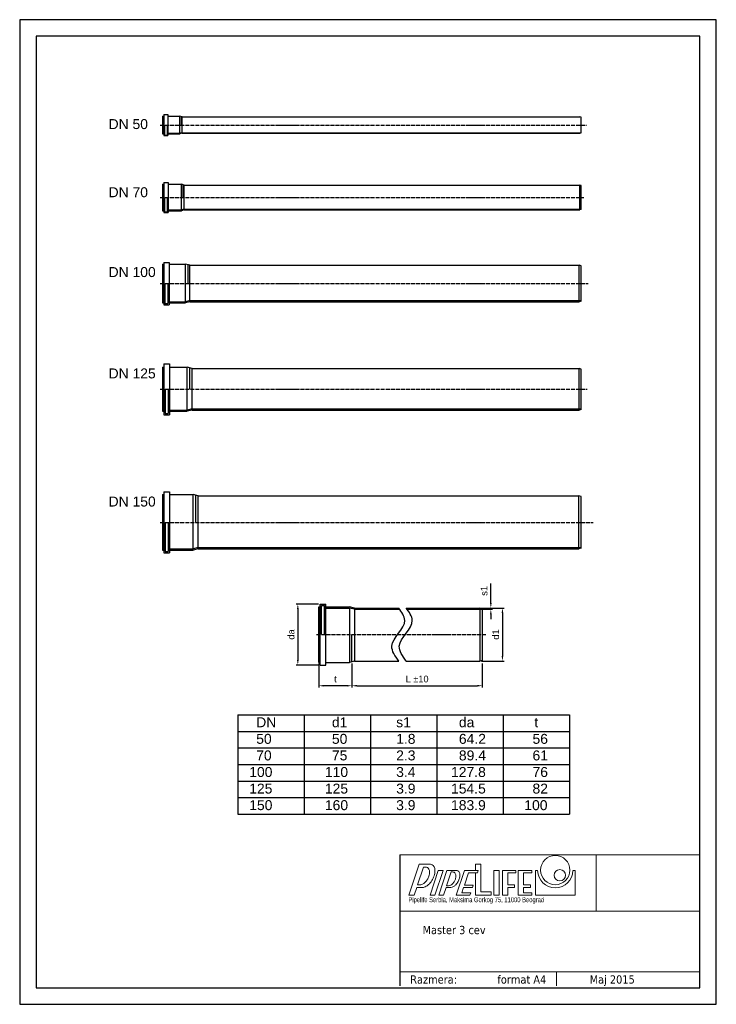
# Model space of a CAD drawing. Header units: inches. Extents: x 20 to 2120, y 2 to 2972.
import ezdxf

# ---------------------------------------------------------------- set-up
doc = ezdxf.new("R2010")
doc.units = ezdxf.units.IN
doc.header["$MEASUREMENT"] = 0
doc.linetypes.add('ACAD_ISO04W100', pattern=[30, 24, -3, 0, -3])
doc.layers.add('PIPELIFE', color=7, linetype='Continuous')
doc.styles.add('gogo', font='tahoma.ttf', dxfattribs={"height": 50})
doc.styles.add('SLDTEXTSTYLE4', font='TXT', dxfattribs={"width": 0.698529})
doc.styles.get("Standard").update_dxf_attribs({"font": 'arial.ttf'})
doc.dimstyles.new('s', dxfattribs={"dimtxt": 5, "dimasz": 3, "dimexe": 5, "dimexo": 5, "dimgap": 3, "dimtad": 1, "dimdec": 0, "dimtxsty": 'Standard', "dimblk": 'OBLIQUE', "dimcen": 2.5, "dimclrd": 5, "dimclre": 5, "dimclrt": 4, "dimadec": 0, "dimazin": 0, "dimtfac": 1, "dimtdec": 0, "dimtmove": 0, "dimatfit": 3, "dimfxl": 1, "dimlwd": -1, "dimlwe": -1, "dimarcsym": 1})

# ---------------------------------------------------------------- blocks, each defined once
blk = doc.blocks.new('*D7')
at = {"color": 5, "transparency": 16777216}
for p, q in [((1021.8, 1030.7), (1021.8, 958.2)), ((1414.8, 1030.7), (1414.8, 958.2)), ((1036.8, 963.2), (1399.8, 963.2))]:
    blk.add_line(p, q, dxfattribs=at)
for points in [[(1036.8, 965.7), (1036.8, 960.7), (1021.8, 963.2)], [(1399.8, 965.7), (1399.8, 960.7), (1414.8, 963.2)]]:
    blk.add_solid(points, dxfattribs=at)
at = {"layer": 'Defpoints', "color": 0, "transparency": 16777216}
for p in [(1021.8, 1035.7), (1414.8, 1035.7), (1414.8, 963.2)]:
    blk.add_point(p, dxfattribs=at)
at = {"color": 4, "transparency": 16777216, "insert": (1218.3, 983.4), "char_height": 20, "attachment_point": 5}
blk.add_mtext('L {\\fSymbol|b0|i0|c2|p18;%%P}10', dxfattribs=at)
blk = doc.blocks.new('*D8')
at = {"color": 5, "transparency": 16777216}
for p, q in [((921.8, 1030.7), (921.8, 958.2)), ((1021.8, 1030.7), (1021.8, 958.2)), ((1006.8, 963.2), (936.8, 963.2))]:
    blk.add_line(p, q, dxfattribs=at)
for points in [[(936.8, 965.7), (936.8, 960.7), (921.8, 963.2)], [(1006.8, 965.7), (1006.8, 960.7), (1021.8, 963.2)]]:
    blk.add_solid(points, dxfattribs=at)
at = {"layer": 'Defpoints', "color": 0, "transparency": 16777216}
for p in [(921.8, 1035.7), (1021.8, 1035.7), (921.8, 963.2)]:
    blk.add_point(p, dxfattribs=at)
at = {"color": 4, "transparency": 16777216, "insert": (971.8, 983.3), "char_height": 20, "attachment_point": 5}
blk.add_mtext('t', dxfattribs=at)
blk = doc.blocks.new('*D9')
at = {"color": 5, "transparency": 16777216}
for p, q in [((920.8, 1209.6), (853.7, 1209.6)), ((858.7, 1194.6), (858.7, 1040.7)), ((920.8, 1025.7), (853.7, 1025.7))]:
    blk.add_line(p, q, dxfattribs=at)
for points in [[(856.2, 1194.6), (861.2, 1194.6), (858.7, 1209.6)], [(856.2, 1040.7), (861.2, 1040.7), (858.7, 1025.7)]]:
    blk.add_solid(points, dxfattribs=at)
at = {"layer": 'Defpoints', "color": 0, "transparency": 16777216}
for p in [(925.8, 1209.6), (858.7, 1025.7), (925.8, 1025.7)]:
    blk.add_point(p, dxfattribs=at)
at = {"color": 4, "transparency": 16777216, "insert": (838.5, 1117.7), "char_height": 20, "attachment_point": 5, "rotation": 90}
blk.add_mtext('da', dxfattribs=at)
blk = doc.blocks.new('*D10')
at = {"color": 5, "transparency": 16777216}
for p, q in [((1412.8, 1197.7), (1480.5, 1197.7)), ((1475.5, 1182.7), (1475.5, 1052.7)), ((1412.8, 1037.7), (1480.5, 1037.7))]:
    blk.add_line(p, q, dxfattribs=at)
for points in [[(1473, 1182.7), (1478, 1182.7), (1475.5, 1197.7)], [(1473, 1052.7), (1478, 1052.7), (1475.5, 1037.7)]]:
    blk.add_solid(points, dxfattribs=at)
at = {"layer": 'Defpoints', "color": 0, "transparency": 16777216}
for p in [(1407.8, 1197.7), (1407.8, 1037.7), (1475.5, 1037.7)]:
    blk.add_point(p, dxfattribs=at)
at = {"color": 4, "transparency": 16777216, "insert": (1455.3, 1117.7), "char_height": 20, "attachment_point": 5, "rotation": 89.9998}
blk.add_mtext('d1', dxfattribs=at)
blk = doc.blocks.new('*D11')
at = {"color": 5, "transparency": 16777216}
for p, q in [((1440.5, 1212.7), (1440.5, 1271.2)), ((1412.8, 1197.7), (1445.5, 1197.7)), ((1412.8, 1193.8), (1445.5, 1193.8)), ((1440.5, 1193.8), (1440.5, 1197.7)), ((1440.5, 1178.8), (1440.5, 1163.8))]:
    blk.add_line(p, q, dxfattribs=at)
for points in [[(1438, 1212.7), (1443, 1212.7), (1440.5, 1197.7)], [(1438, 1178.8), (1443, 1178.8), (1440.5, 1193.8)]]:
    blk.add_solid(points, dxfattribs=at)
at = {"layer": 'Defpoints', "color": 0, "transparency": 16777216}
for p in [(1407.8, 1197.7), (1407.8, 1193.8), (1440.5, 1197.7)]:
    blk.add_point(p, dxfattribs=at)
at = {"color": 4, "transparency": 16777216, "insert": (1420.3, 1249.4), "char_height": 20, "attachment_point": 5, "rotation": 90}
blk.add_mtext('s1', dxfattribs=at)

msp = doc.modelspace()

# ---------------------------------------------------------------- linework, layer by layer
for p, q in [((450.5, 2681.4), (454.5, 2681.4)), ((450.5, 2681.4), (450.5, 2627.8)), ((454.5, 2686.7), (466.5, 2686.7)), ((454.5, 2686.7), (454.5, 2622.5)), ((466.5, 2686.7), (466.5, 2622.5)), ((466.5, 2681.4), (503.2, 2681.4)), ((503.2, 2629.6), (503.2, 2681.4)), ((510.2, 2679.7), (503.2, 2681.4)), ((506.7, 2680.5), (506.7, 2654.6)), ((510.2, 2629.7), (510.2, 2679.7)), ((510.2, 2679.6), (1709.2, 2679.6)), ((1713.2, 2678.5), (1709.2, 2679.6)), ((1713.2, 2678.5), (1713.2, 2677.8)), ((1713.2, 2631.4), (1713.2, 2677.8)), ((456.3, 2654.6), (456.3, 2624.3)), ((464.7, 2654.6), (464.7, 2624.3)), ((450.5, 2629.6), (454.5, 2629.6)), ((450.5, 2627.8), (454.5, 2627.8)), ((454.5, 2622.5), (466.5, 2622.5)), ((456.3, 2624.3), (464.7, 2624.3)), ((466.5, 2629.6), (503.2, 2629.6)), ((466.5, 2627.8), (503.2, 2627.8)), ((510.2, 2631.5), (503.2, 2629.6)), ((510.2, 2629.7), (503.2, 2627.8)), ((510.2, 2631.4), (1713.2, 2631.4)), ((510.2, 2629.6), (1709.2, 2629.6)), ((1713.2, 2630.7), (1709.2, 2629.6)), ((1713.2, 2630.7), (1713.2, 2631.4)), ((450.5, 2475.8), (454.5, 2475.8)), ((450.5, 2475.8), (450.5, 2396.2)), ((454.5, 2481.1), (467.5, 2481.1)), ((454.5, 2481.1), (454.5, 2390.9)), ((467.5, 2481.1), (467.5, 2390.9)), ((467.5, 2475.8), (507.5, 2475.8)), ((507.5, 2398.5), (507.5, 2475.8)), ((516.2, 2473.5), (507.5, 2475.8)), ((511.9, 2474.6), (511.9, 2436)), ((516.2, 2473.5), (1709.2, 2473.5)), ((516.2, 2398.5), (516.2, 2473.5)), ((1709.2, 2398.5), (1709.2, 2473.5)), ((1713.2, 2472.4), (1709.2, 2473.5)), ((1713.2, 2399.6), (1713.2, 2472.4)), ((456.8, 2436), (456.8, 2393.2)), ((465.2, 2436), (465.2, 2393.2)), ((450.5, 2398.5), (454.5, 2398.5)), ((450.5, 2396.2), (454.5, 2396.2)), ((454.5, 2390.9), (467.5, 2390.9)), ((456.8, 2393.2), (465.2, 2393.2)), ((467.5, 2398.5), (507.5, 2398.5)), ((467.5, 2396.2), (507.5, 2396.2)), ((516.2, 2400.8), (507.5, 2398.5)), ((516.2, 2398.5), (507.5, 2396.2)), ((516.2, 2400.8), (1713.2, 2400.8)), ((516.2, 2398.5), (1709.2, 2398.5)), ((1713.2, 2399.6), (1709.2, 2398.5)), ((450.5, 2234.8), (450.5, 2118)), ((450.5, 2234.8), (454.5, 2234.8)), ((454.5, 2240.3), (454.5, 2112.5)), ((454.5, 2240.3), (470.5, 2240.3)), ((470.5, 2240.3), (470.5, 2112.5)), ((470.5, 2234.8), (520.2, 2234.8)), ((520.2, 2121.4), (520.2, 2234.8)), ((520.2, 2121.4), (520.2, 2234.8)), ((533, 2231.4), (520.2, 2234.8)), ((526.6, 2233.1), (526.6, 2176.4)), ((533, 2231.4), (1707.2, 2231.4)), ((533, 2121.4), (533, 2231.4)), ((1707.2, 2124.8), (1707.2, 2231.4)), ((1707.2, 2124.8), (1707.2, 2231.4)), ((1713.2, 2229.8), (1707.2, 2231.4)), ((1713.2, 2123), (1713.2, 2229.8)), ((457.9, 2176.4), (457.9, 2115.9)), ((467.1, 2176.4), (467.1, 2115.9)), ((450.5, 2121.4), (454.5, 2121.4)), ((450.5, 2118), (454.5, 2118)), ((454.5, 2112.5), (470.5, 2112.5)), ((457.9, 2115.9), (467.1, 2115.9)), ((470.5, 2121.4), (520.2, 2121.4)), ((470.5, 2118), (520.2, 2118)), ((533, 2124.8), (520.2, 2121.4)), ((533, 2121.4), (520.2, 2118)), ((533, 2124.8), (1713.2, 2124.8)), ((533, 2121.4), (1707.2, 2121.4)), ((1713.2, 2123), (1707.2, 2121.4)), ((454.5, 1934.6), (454.5, 1780.1)), ((454.5, 1934.6), (471.5, 1934.6)), ((471.5, 1934.6), (471.5, 1780.1)), ((450.5, 1923.8), (450.5, 1791)), ((450.5, 1923.8), (454.5, 1923.8)), ((471.5, 1923.8), (525.2, 1923.8)), ((525.2, 1794.9), (525.2, 1923.8)), ((539.8, 1919.9), (525.2, 1923.8)), ((525.2, 1794.9), (525.2, 1923.3)), ((532.5, 1921.8), (532.5, 1857.4)), ((539.8, 1919.9), (1707.2, 1919.9)), ((539.8, 1794.9), (539.8, 1919.9)), ((1707.2, 1798.8), (1707.2, 1919.9)), ((1713.2, 1918.3), (1707.2, 1919.9)), ((1707.2, 1798.8), (1707.2, 1919.4)), ((1713.2, 1796.5), (1713.2, 1918.3)), ((458.4, 1857.4), (458.4, 1784)), ((467.6, 1857.4), (467.6, 1784)), ((450.5, 1794.9), (454.5, 1794.9)), ((450.5, 1791), (454.5, 1791)), ((458.4, 1784), (467.6, 1784)), ((471.5, 1794.9), (525.2, 1794.9)), ((471.5, 1791), (525.2, 1791)), ((539.8, 1798.8), (525.2, 1794.9)), ((539.8, 1794.9), (525.2, 1791)), ((539.8, 1798.8), (1713.2, 1798.8)), ((539.8, 1794.9), (1707.2, 1794.9)), ((1713.2, 1796.5), (1707.2, 1794.9)), ((454.5, 1780.1), (471.5, 1780.1)), ((454.5, 1548.1), (454.5, 1364.2)), ((454.5, 1548.1), (471.5, 1548.1)), ((471.5, 1548.1), (471.5, 1364.2)), ((450.5, 1540), (450.5, 1372.2)), ((450.5, 1540), (454.5, 1540)), ((471.5, 1540), (543.2, 1540)), ((543.2, 1376.1), (543.2, 1540)), ((557.8, 1536.1), (543.2, 1540)), ((543.2, 1376.1), (543.2, 1539.5)), ((550.5, 1538.1), (550.5, 1456.1)), ((557.8, 1536.1), (1706.2, 1536.1)), ((557.8, 1376.1), (557.8, 1536.1)), ((1706.2, 1380), (1706.2, 1536.1)), ((1713.2, 1534.3), (1706.2, 1536.1)), ((1706.2, 1380), (1706.2, 1535.6)), ((1713.2, 1378), (1713.2, 1534.3)), ((458.4, 1456.1), (458.4, 1368.1)), ((467.6, 1456.1), (467.6, 1368.1)), ((450.5, 1376.1), (454.5, 1376.1)), ((450.5, 1372.2), (454.5, 1372.2)), ((458.4, 1368.1), (467.6, 1368.1)), ((471.5, 1376.1), (543.2, 1376.1)), ((471.5, 1372.2), (543.2, 1372.2)), ((557.8, 1380), (543.2, 1376.1)), ((557.8, 1376.1), (543.2, 1372.2)), ((557.8, 1380), (1713.2, 1380)), ((557.8, 1376.1), (1706.2, 1376.1)), ((1713.2, 1378), (1706.2, 1376.1)), ((454.5, 1364.2), (471.5, 1364.2)), ((921.8, 1201.6), (925.8, 1201.6)), ((921.8, 1033.8), (921.8, 1201.6)), ((921.8, 1197.7), (925.8, 1197.7)), ((925.8, 1209.6), (942.8, 1209.6)), ((925.8, 1025.7), (925.8, 1209.6)), ((929.7, 1205.7), (938.9, 1205.7)), ((929.7, 1117.7), (929.7, 1205.7)), ((938.9, 1117.7), (938.9, 1205.7)), ((942.8, 1025.7), (942.8, 1209.6)), ((942.8, 1201.6), (1014.5, 1201.6)), ((942.8, 1197.7), (1014.5, 1197.7)), ((1029.1, 1197.7), (1014.5, 1201.6)), ((1014.5, 1197.7), (1014.5, 1034.3)), ((1029.1, 1193.8), (1014.5, 1197.7)), ((1014.5, 1197.7), (1014.5, 1033.8)), ((1029.1, 1197.7), (1162.9, 1197.7)), ((1029.1, 1197.7), (1029.1, 1037.7)), ((1029.1, 1193.8), (1165.8, 1193.8)), ((1185.4, 1197.7), (1407.8, 1197.7)), ((1188.2, 1193.8), (1414.8, 1193.8)), ((1414.8, 1195.8), (1407.8, 1197.7)), ((1407.8, 1193.8), (1407.8, 1038.2)), ((1407.8, 1193.8), (1407.8, 1037.7)), ((1414.8, 1195.8), (1414.8, 1039.5)), ((1021.8, 1035.7), (1021.8, 1117.7)), ((1414.8, 1039.5), (1407.8, 1037.7)), ((921.8, 1033.8), (925.8, 1033.8)), ((925.8, 1025.7), (942.8, 1025.7)), ((942.8, 1033.8), (1014.5, 1033.8)), ((1029.1, 1037.7), (1014.5, 1033.8)), ((1029.1, 1037.7), (1162.9, 1037.7)), ((1185.4, 1037.7), (1407.8, 1037.7)), ((677.6, 875.6), (1677.6, 875.6)), ((677.6, 875.6), (677.6, 575.6)), ((877.6, 875.6), (877.6, 575.6)), ((1077.6, 875.6), (1077.6, 575.6)), ((1277.6, 875.6), (1277.6, 575.6)), ((1477.6, 875.6), (1477.6, 575.6)), ((1677.6, 875.6), (1677.6, 575.6)), ((677.6, 825.6), (1677.6, 825.6)), ((677.6, 775.6), (1677.6, 775.6)), ((677.6, 725.6), (1677.6, 725.6)), ((677.6, 675.6), (1677.6, 675.6)), ((677.6, 625.6), (1677.6, 625.6)), ((677.6, 575.6), (1677.6, 575.6)), ((1165.7, 452.9), (1165.7, 57.8))]:
    msp.add_line(p, q)
at = {"color": 1, "linetype": 'ACAD_ISO04W100', "ltscale": 0.5}
for p, q in [((444, 2654.6), (1729.1, 2654.6)), ((444, 2436), (1721.1, 2436)), ((444, 2176.4), (1734.4, 2176.4)), ((444, 1857.4), (1730.7, 1857.4)), ((444, 1456.1), (1749, 1456.1)), ((915.3, 1117.7), (1426, 1117.7))]:
    msp.add_line(p, q, dxfattribs=at)
at = {"color": 7, "linetype": 'Continuous', "lineweight": 0}
for p, q in [((1165.7, 452.9), (2068.6, 452.9)), ((1757.7, 282.9), (1757.7, 452.9)), ((2068.6, 282.9), (1165.7, 282.9)), ((1165.7, 100.3), (2068.6, 100.3)), ((1638.9, 57.8), (1638.9, 100.3))]:
    msp.add_line(p, q, dxfattribs=at)
at = {"color": 8, "linetype": 'Continuous', "lineweight": 0}
for p, q in [((1193.5, 331.5), (1224.6, 424.7)), ((1219.9, 362.7), (1237.9, 416.3)), ((1224.6, 424.7), (1258.9, 424.7)), ((1243.5, 416.3), (1237.9, 416.3)), ((1257.4, 331.5), (1282.2, 405.8)), ((1271.8, 331.5), (1296.6, 405.8)), ((1282.2, 405.8), (1296.6, 405.8)), ((1283.4, 331.5), (1308.2, 405.8)), ((1307.1, 359.5), (1321.2, 401.6)), ((1308.2, 405.8), (1336.9, 405.8)), ((1321.2, 401.6), (1325.1, 401.6)), ((1336.1, 331.5), (1360.9, 405.8)), ((1336.1, 331.5), (1360.9, 405.8)), ((1360.6, 361.7), (1373.1, 399.2)), ((1360.6, 361.7), (1373.1, 399.2)), ((1360.9, 405.8), (1360.7, 405.6)), ((1402.4, 405.8), (1360.9, 405.8)), ((1360.9, 405.8), (1394, 405.8)), ((1400.2, 399.2), (1373.1, 399.2)), ((1373.1, 399.2), (1394, 399.2)), ((1400.2, 399.2), (1402.4, 405.8)), ((1400.2, 399.2), (1402.4, 405.8)), ((1575.3, 405.8), (1575.3, 331.5)), ((1575.3, 405.8), (1581.5, 405.8)), ((1688.2, 405.8), (1694.4, 405.8)), ((1694.4, 405.8), (1694.4, 331.5)), ((1226.3, 362.7), (1219.9, 362.7)), ((1311.9, 359.5), (1307.1, 359.5)), ((1387.6, 361.7), (1360.6, 361.7)), ((1360.6, 361.7), (1387.6, 361.7)), ((1385.4, 355.1), (1387.6, 361.7)), ((1385.4, 355.1), (1387.6, 361.7)), ((1193.5, 331.5), (1209.5, 331.5)), ((1209.5, 331.5), (1217.2, 354.5)), ((1232.9, 354.5), (1217.2, 354.5)), ((1257.4, 331.5), (1271.8, 331.5)), ((1283.4, 331.5), (1297.7, 331.5)), ((1297.7, 331.5), (1305.5, 354.7)), ((1319.7, 354.7), (1305.5, 354.7)), ((1377.5, 331.5), (1336.1, 331.5)), ((1336.1, 331.5), (1377.5, 331.5)), ((1352.9, 338.9), (1358.4, 355.1)), ((1352.9, 338.9), (1358.4, 355.1)), ((1352.9, 338.9), (1380, 338.9)), ((1352.9, 338.9), (1380, 338.9)), ((1358.4, 355.1), (1385.4, 355.1)), ((1358.4, 355.1), (1385.4, 355.1)), ((1377.5, 331.5), (1380, 338.9)), ((1377.5, 331.5), (1380, 338.9)), ((1575.3, 331.5), (1694.4, 331.5))]:
    msp.add_line(p, q, dxfattribs=at)
at = {"color": 150, "linetype": 'Continuous', "lineweight": 0}
for p, q in [((1394, 424.7), (1394, 405.8)), ((1394, 424.7), (1410, 424.7)), ((1410, 424.7), (1410, 341.2)), ((1394, 399.2), (1394, 331.5)), ((1449.4, 405.8), (1449.4, 331.5)), ((1449.4, 405.8), (1465.4, 405.8)), ((1465.4, 405.8), (1465.4, 331.5)), ((1475.3, 405.8), (1475.3, 331.5)), ((1475.3, 405.8), (1515.7, 405.8)), ((1491.3, 398.7), (1491.3, 362.2)), ((1491.3, 398.7), (1515.7, 398.7)), ((1515.7, 405.8), (1515.7, 398.7)), ((1523.3, 405.8), (1523.3, 331.5)), ((1523.3, 405.8), (1563.7, 405.8)), ((1539.3, 398.7), (1539.3, 362.2)), ((1539.3, 398.7), (1563.7, 398.7)), ((1563.7, 405.8), (1563.7, 398.7)), ((1491.3, 362.2), (1511.8, 362.2)), ((1511.8, 362.2), (1511.8, 355.1)), ((1539.3, 362.2), (1559.8, 362.2)), ((1559.8, 362.2), (1559.8, 355.1)), ((1394, 331.5), (1441.5, 331.5)), ((1410, 341.2), (1441.5, 341.2)), ((1441.5, 341.2), (1441.5, 331.5)), ((1449.4, 331.5), (1465.4, 331.5)), ((1475.3, 331.5), (1491.3, 331.5)), ((1491.3, 355.1), (1491.3, 331.5)), ((1491.3, 355.1), (1511.8, 355.1)), ((1523.3, 331.5), (1563.7, 331.5)), ((1539.3, 355.1), (1539.3, 338.6)), ((1539.3, 355.1), (1559.8, 355.1)), ((1539.3, 338.6), (1563.7, 338.6)), ((1563.7, 338.6), (1563.7, 331.5))]:
    msp.add_line(p, q, dxfattribs=at)
for centre, radius in [((1634.8, 407.2), 44.2), ((1648.6, 391.5), 17.2)]:
    msp.add_circle(centre, radius, dxfattribs=at)
at = {"color": 8, "linetype": 'Continuous', "lineweight": 0}
for centre, radius, start, end in [((1243.5, 404.9), 11.5, 60.8781, 90), ((1257.6, 411.7), 13, 60.8778, 84.2361), ((1257.6, 411.7), 13, 25.9165, 60.8778), ((1244.3, 405.3), 27.7, 1.5205, 25.9162), ((1243.5, 404.9), 11.5, 25.9162, 60.8781), ((1208.6, 404.2), 47.9, 330.8781, 344.6649), ((1234.3, 400.4), 21.7, 1.5205, 25.9162), ((1223.4, 400.1), 32.6, 344.6649, 1.5205), ((1207.4, 410.7), 65.5, 330.8781, 344.6649), ((1228.6, 404.9), 43.4, 344.6649, 1.5205), ((1325.1, 392.4), 9.18, 60.8781, 90), ((1325.1, 392.4), 9.18, 25.9162, 60.8781), ((1318, 388.9), 17.1, 1.5205, 25.9162), ((1309.6, 388.7), 25.5, 344.6649, 1.5205), ((1336.9, 396.5), 9.23, 60.8781, 90), ((1336.9, 396.5), 9.23, 25.9162, 60.8781), ((1327.1, 391.8), 20.1, 1.5205, 25.9162), ((1315.5, 391.5), 31.7, 344.6649, 1.5205), ((1634.8, 407.2), 53.4, 181.546, 358.454), ((1226.3, 374.1), 11.5, 270, 275.8399), ((1225.3, 384.3), 21.7, 275.8399, 300.2356), ((1231.4, 382.1), 27.7, 275.8399, 300.2356), ((1219.8, 393.7), 32.6, 300.2356, 317.0913), ((1208.6, 404.2), 47.9, 317.0913, 330.8781), ((1223.5, 395.7), 43.4, 300.2356, 317.0913), ((1207.4, 410.7), 65.5, 317.0913, 330.8781), ((1311.9, 368.7), 9.18, 270, 275.8399), ((1311.1, 376.5), 17.1, 275.8399, 300.2356), ((1306.8, 383.8), 25.5, 300.2356, 317.0913), ((1317.6, 374.7), 20.1, 276.0391, 300.2335), ((1298.2, 391.8), 37.3, 317.0913, 330.8781), ((1311.8, 384.7), 31.7, 300.2356, 317.0913), ((1298.2, 391.8), 37.3, 330.8781, 344.6649), ((1299.8, 395.8), 48, 317.0913, 330.8781), ((1299.8, 395.8), 48, 330.8781, 344.6649), ((1232.9, 367.5), 13, 270, 275.8399)]:
    msp.add_arc(centre, radius, start, end, dxfattribs=at)
for points in [[(1162.9, 1037.7), (1142.2, 1082.5), (1181.2, 1160.4), (1162.9, 1197.7)], [(1185.4, 1037.7), (1164.6, 1082.5), (1203.6, 1160.4), (1185.4, 1197.7)]]:
    msp.add_spline(points, degree=3)
at = {"layer": 'PIPELIFE'}
for points in [[(2120.2, 2.3), (2120.2, 2972.3), (20.2, 2972.3), (20.2, 2.3)], [(2070.2, 52.3), (2070.2, 2922.3), (70.2, 2922.3), (70.2, 52.3)]]:
    msp.add_lwpolyline(points, close=True, dxfattribs=at)

# ---------------------------------------------------------------- texts
at = {"color": 7, "linetype": 'Continuous', "lineweight": 0, "style": 'gogo'}
msp.add_text('Master 3 cev', height=25, dxfattribs=at).set_placement((1234.7, 213.9))
at = {"color": 7, "linetype": 'Continuous', "lineweight": 0, "attachment_point": 1}
for s, insert, char_height, style in [('{\\fTxt|b0|i0|c0|p2;Pipelife Serbia\\fTxt|b0|i0|c204|p2;,\\fTxt|b0|i0|c0|p2; Maksima Gorkog 75\\fTxt|b0|i0|c204|p2;, \\fTxt|b0|i0|c0|p2;11000 Beograd}', (1192.1, 325.2), 15, 'SLDTEXTSTYLE4'), ('Razmera:             format A4', (1197.4, 89.7), 25, 'gogo'), ('Maj 2015', (1738.3, 89.7), 25, 'gogo')]:
    msp.add_mtext(s, dxfattribs=dict(at, insert=insert, char_height=char_height, style=style))
at = {"layer": 'PIPELIFE', "color": 5}
for s, p in [('DN 50', (288.1, 2642.4)), ('DN 70', (288.1, 2436.8)), ('DN 100', (288.1, 2196)), ('DN 125', (288.1, 1890.3)), ('DN 150', (288.1, 1503.8)), ('DN', (733.2, 838)), ('d1', (961.4, 838)), ('s1', (1155.1, 838)), ('da', (1344.2, 838)), ('t', (1571.5, 838)), ('50', (733.2, 788)), ('50', (961.4, 788)), ('1.8', (1155.1, 788)), ('64.2', (1344.2, 788)), ('56', (1566.1, 788)), ('70', (733.2, 738)), ('75', (961.4, 738)), ('2.3', (1155.1, 738)), ('89.4', (1344.2, 738)), ('61', (1566.1, 738)), ('100', (712.1, 688)), ('110', (940.2, 688)), ('3.4', (1155.1, 688)), ('127.8', (1320.5, 688)), ('76', (1566.1, 688)), ('125', (712.1, 638)), ('125', (940.2, 638)), ('3.9', (1155.1, 638)), ('154.5', (1320.5, 638)), ('82', (1566.1, 638)), ('150', (712.1, 588)), ('160', (940.2, 588)), ('3.9', (1155.1, 588)), ('183.9', (1320.5, 588)), ('100', (1541.4, 588))]:
    msp.add_text(s, height=30, dxfattribs=at).set_placement(p)

# ---------------------------------------------------------------- dimensions: what is measured, and where the dimension line sits
for p1, p2, distance, text, picture, middle in [((1407.8, 1193.8), (1407.8, 1197.7), -32.7, 's1', '*D11', (1420.3, 1249.4)), ((925.8, 1209.6), (925.8, 1025.7), -67.1, 'da', '*D9', (838.5, 1117.7)), ((1407.8, 1197.7), (1407.8, 1037.7), 67.7, 'd1', '*D10', (1455.3, 1117.7)), ((1021.8, 1035.7), (921.8, 1035.7), 72.5, 't', '*D8', (971.8, 983.3)), ((1021.8, 1035.7), (1414.8, 1035.7), -72.5, 'L {\\fSymbol|b0|i0|c2|p18;%%P}10', '*D7', (1218.3, 983.4))]:
    dim = msp.add_aligned_dim(p1=p1, p2=p2, distance=distance, text=text, dimstyle='s', override={"dimtxt": 20, "dimasz": 15, "dimgap": 10, "dimsah": 1, "dimadec": 1})
    dim.commit()
    dim.dimension.update_dxf_attribs({"geometry": picture, "text_midpoint": middle})

doc.saveas('drawing.dxf')
